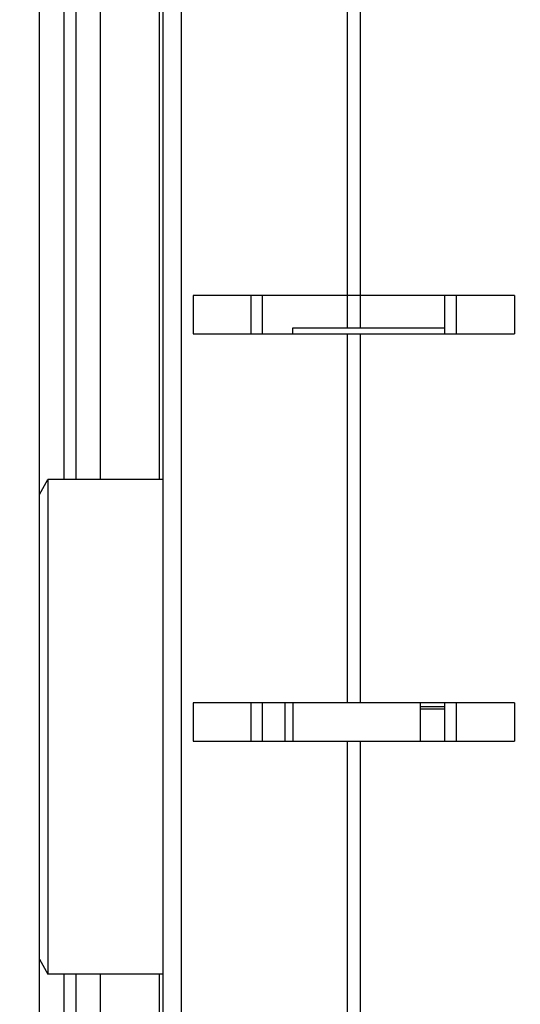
# Model space of a CAD drawing. Header units: inches. Extents: x 0 to 22, y 0 to 17.
# Tile 117 of 121: x 18.867 to 19.114, y 11.112 to 11.597. Entities that reach past the tile are written whole.
import ezdxf

# ---------------------------------------------------------------- set-up
doc = ezdxf.new("R2010")
doc.units = ezdxf.units.IN
doc.header["$LTSCALE"] = 1.21
doc.header["$MEASUREMENT"] = 0
doc.layers.get('0').update_dxf_attribs({"linetype": 'CONTINUOUS'})
doc.layers.add('DIMENSIONS', color=7, linetype='CONTINUOUS')
doc.styles.get("Standard").update_dxf_attribs({"font": 'txt', "width": 0.8})
doc.dimstyles.new('DIMSTYLE_1', dxfattribs={"dimtxt": 0.125, "dimasz": 0.18, "dimexe": 0.125, "dimexo": 0.0625, "dimgap": 0.03125, "dimtad": 0, "dimtih": 1, "dimtoh": 1, "dimzin": 4, "dimdsep": 46, "dimtxsty": 'STANDARD', "dimblk": '_FILLED', "dimblk1": '_FILLED', "dimblk2": '_FILLED', "dimcen": 0.09, "dimadec": 0, "dimazin": 0, "dimtp": 0.01, "dimtm": 0.01, "dimtfac": 1, "dimtofl": 0, "dimtmove": 0, "dimatfit": 3, "dimldrblk": '_FILLED', "dimfxl": 1, "dimtolj": 1, "dimtzin": 4, "dimarcsym": 0})
doc.dimstyles.new('DIMSTYLE_2', dxfattribs={"dimtxt": 0.125, "dimasz": 0.18, "dimexe": 0.125, "dimexo": 0.0625, "dimgap": 0.0625, "dimtad": 0, "dimtih": 1, "dimtoh": 1, "dimzin": 4, "dimdsep": 46, "dimtxsty": 'STANDARD', "dimblk": '_FILLED', "dimblk1": '_FILLED', "dimblk2": '_FILLED', "dimcen": 0.09, "dimadec": 0, "dimazin": 0, "dimtp": 0.01, "dimtm": 0.01, "dimtfac": 1, "dimtofl": 0, "dimtmove": 0, "dimatfit": 3, "dimldrblk": '_FILLED', "dimfxl": 1, "dimtolj": 1, "dimtzin": 4, "dimarcsym": 0})

# ---------------------------------------------------------------- blocks, each defined once
blk = doc.blocks.new('*D48')
at = {"layer": 'DIMENSIONS', "color": 2, "linetype": 'CONTINUOUS'}
blk.add_line((17.96162, 11.3046), (17.96162, 12.92261), dxfattribs=at)
at = {"layer": 'DIMENSIONS', "color": 2, "linetype": 'CONTINUOUS', "insert": (17.89912, 12.98511), "char_height": 0.125, "width": 1.125, "attachment_point": 1, "rotation": 90, "line_spacing_factor": 0.9}
blk.add_mtext('1.02{\\Ftxt.shx;\\W1.000000;\\H0.125000; }[25.8]', dxfattribs=at)
blk = doc.blocks.new('_FILLED')
at = {"color": 0, "linetype": 'BYBLOCK'}
blk.add_solid([(0, 0), (-1, 0.1736), (-1, -0.1736)], dxfattribs=at)
blk = doc.blocks.new('*D52')
at = {"layer": 'DIMENSIONS', "color": 2, "linetype": 'CONTINUOUS'}
for p, q in [((18.39785, 12.19201), (18.39785, 12.92261)), ((18.58823, 12.04132), (18.39785, 12.19201)), ((18.58823, 11.56345), (18.58823, 12.04132))]:
    blk.add_line(p, q, dxfattribs=at)
at = {"layer": 'DIMENSIONS', "color": 2, "linetype": 'CONTINUOUS', "insert": (18.33535, 12.98511), "char_height": 0.125, "width": 1.325, "attachment_point": 1, "rotation": 90, "line_spacing_factor": 0.9}
blk.add_mtext('19X .39{\\Ftxt.shx;\\W1.000000;\\H0.125000; }[9.9]', dxfattribs=at)
blk = doc.blocks.new('*D53')
at = {"layer": 'DIMENSIONS', "color": 2, "linetype": 'CONTINUOUS'}
for p, q in [((19.03412, 12.48511), (20.53032, 12.48511)), ((20.40532, 12.48511), (20.40532, 10.07761)), ((20.40532, 7.42011), (20.40532, 9.82761)), ((18.99831, 7.42011), (20.53032, 7.42011))]:
    blk.add_line(p, q, dxfattribs=at)
at = {"layer": 'DIMENSIONS', "color": 2, "linetype": 'CONTINUOUS', "xscale": 0.18, "yscale": 0.18, "zscale": 0.18}
for p, rotation in [((20.40532, 12.48511), 90), ((20.40532, 7.42011), 270)]:
    blk.add_blockref('_FILLED', p, dxfattribs=dict(at, rotation=rotation))
at = {"layer": 'DIMENSIONS', "color": 2, "linetype": 'CONTINUOUS', "insert": (20.40532, 10.01511), "char_height": 0.125, "width": 1.225, "attachment_point": 2, "line_spacing_factor": 0.9}
blk.add_mtext('5.07{\\Ftxt.shx;\\W1.000000;\\H0.125000; }[128.7]', dxfattribs=at)

msp = doc.modelspace()

# ---------------------------------------------------------------- linework, layer by layer
at = {"color": 7, "linetype": 'CONTINUOUS'}
for p, q in [((18.87662, 8.0392), (18.87662, 12.48511)), ((18.90662, 12.30061), (18.90662, 11.37046)), ((18.93762, 8.04511), (18.93762, 12.08511)), ((18.95237, 11.46126), (18.95237, 11.44226)), ((19.11087, 11.46126), (18.95237, 11.46126)), ((18.98107, 11.44226), (18.98107, 11.46126)), ((18.98662, 11.44226), (18.98662, 11.46126)), ((19.07662, 11.44226), (19.07662, 11.46126)), ((19.08217, 11.46126), (19.08217, 11.44226)), ((19.11087, 11.46126), (19.11087, 11.44226)), ((19.00162, 11.44226), (19.00162, 11.44531)), ((19.00162, 11.44531), (19.07662, 11.44531)), ((18.95237, 11.44226), (19.11087, 11.44226)), ((18.87662, 11.36312), (18.88085, 11.37046)), ((18.88085, 11.37046), (18.88085, 11.12646)), ((18.93762, 11.37046), (18.88085, 11.37046)), ((18.95237, 11.26031), (18.95237, 11.24131)), ((19.11087, 11.26031), (18.95237, 11.26031)), ((18.98107, 11.24131), (18.98107, 11.26031)), ((18.98662, 11.24131), (18.98662, 11.26031)), ((19.00162, 11.26031), (19.00162, 11.24131)), ((19.06461, 11.24131), (19.06461, 11.26031)), ((19.06461, 11.25846), (19.07662, 11.25846)), ((19.07662, 11.24131), (19.07662, 11.26031)), ((19.08217, 11.26031), (19.08217, 11.24131)), ((19.11087, 11.26031), (19.11087, 11.24131)), ((19.07662, 11.25712), (19.06461, 11.25712)), ((18.95237, 11.24131), (19.11087, 11.24131)), ((18.87662, 11.1338), (18.88085, 11.12646)), ((18.93762, 11.12646), (18.88085, 11.12646)), ((18.90662, 11.12646), (18.90662, 10.70846))]:
    msp.add_line(p, q, dxfattribs=at)
at = {"color": 9, "linetype": 'CONTINUOUS'}
for p, q in [((18.93581, 11.37046), (18.93581, 12.32807)), ((18.88862, 12.30061), (18.88862, 11.37046)), ((18.89462, 12.30061), (18.89462, 11.37046)), ((18.94657, 12.08511), (18.94657, 8.04511)), ((19.02848, 11.44531), (19.02848, 12.08511)), ((19.03475, 12.08511), (19.03475, 11.44531)), ((19.02848, 11.26031), (19.02848, 11.44226)), ((19.03475, 11.44226), (19.03475, 11.26031)), ((18.99762, 11.26031), (18.99762, 11.24131)), ((19.02848, 11.05936), (19.02848, 11.24131)), ((19.03475, 11.24131), (19.03475, 11.05936)), ((18.88862, 11.12646), (18.88862, 10.70846)), ((18.89462, 11.12646), (18.89462, 10.70846)), ((18.93581, 10.70846), (18.93581, 11.12646))]:
    msp.add_line(p, q, dxfattribs=at)

# ---------------------------------------------------------------- dimensions: what is measured, and where the dimension line sits
at = {"layer": 'DIMENSIONS', "color": 2, "linetype": 'CONTINUOUS'}
dim = msp.add_ordinate_dim(feature_location=(18.58823, 11.56345), offset=(-0.19039, 1.35917), dtype=0, origin=(18.97662, 11.50095), text='19X <>', dimstyle='DIMSTYLE_1', dxfattribs=at)
dim.commit()
dim.dimension.update_dxf_attribs({"geometry": '*D52', "text_midpoint": (18.39785, 13.64761)})
dim = msp.add_ordinate_dim(feature_location=(17.9616169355, 11.3046023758), offset=(0, 1.61801), dtype=1, origin=(18.9766169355, 11.2421023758), dimstyle='DIMSTYLE_1', dxfattribs=at)
dim.commit()
dim.dimension.update_dxf_attribs({"geometry": '*D48', "text_midpoint": (17.9616169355, 13.5476123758)})
dim = msp.add_linear_dim(base=(20.4053228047, 7.4201123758), p1=(18.9716169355, 12.4851123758), p2=(18.935813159, 7.4201123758), angle=270, dimstyle='DIMSTYLE_2', dxfattribs=at)
dim.commit()
dim.dimension.update_dxf_attribs({"geometry": '*D53', "text_midpoint": (20.4053228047, 9.9526123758), "dimtype": 160})

doc.saveas('drawing.dxf')
